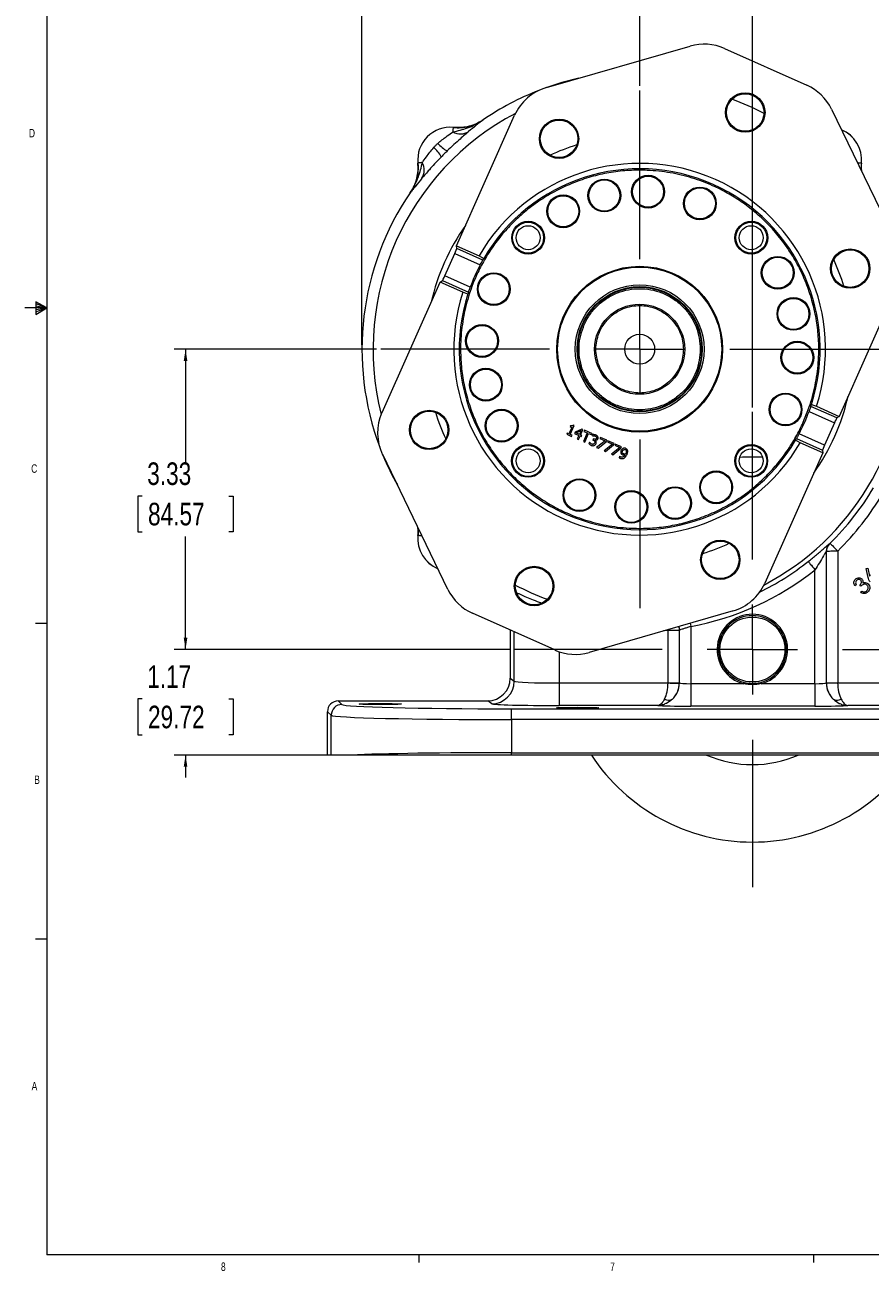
# Model space of a CAD drawing. Header units: inches. Extents: x 0.3 to 33.9, y 0.2 to 21.6.
# Tile 1 of 26: x 0.3 to 9.7, y 0.2 to 14. Entities that reach past the tile are written whole.
import ezdxf

# ---------------------------------------------------------------- set-up
doc = ezdxf.new("R2010")
doc.units = ezdxf.units.IN
doc.header["$MEASUREMENT"] = 0
doc.header["$PDSIZE"] = -1
doc.layers.add('SLD-0', color=7, linetype='Continuous', lineweight=15)
doc.styles.add('SLDTEXTSTYLE0', font='TXT', dxfattribs={"width": 0.75})
doc.dimstyles.new('SLDDIMSTYLE0', dxfattribs={"dimtxt": 0.25, "dimasz": 0.13, "dimexe": 0, "dimexo": 0.0625, "dimgap": 0.0625, "dimtad": 0, "dimtih": 1, "dimtoh": 1, "dimrnd": 1e-09, "dimzin": 12, "dimdsep": 46, "dimtxsty": 'SLDTEXTSTYLE0', "dimsah": 1, "dimcen": 0.09, "dimadec": 0, "dimazin": 3, "dimtfac": 1, "dimtofl": 0, "dimtmove": 0, "dimatfit": 3, "dimfxl": 1, "dimfrac": 2, "dimtolj": 1, "dimtzin": 12, "dimarcsym": 0})
doc.dimstyles.new('SLDDIMSTYLE1', dxfattribs={"dimtxt": 0.25, "dimasz": 0.13, "dimexe": 0, "dimexo": 0.0625, "dimgap": 0.0625, "dimtad": 0, "dimtih": 1, "dimtoh": 1, "dimrnd": 1e-09, "dimzin": 12, "dimdsep": 46, "dimtxsty": 'SLDTEXTSTYLE0', "dimsah": 1, "dimcen": 0.09, "dimadec": 0, "dimazin": 3, "dimtfac": 1, "dimtmove": 0, "dimatfit": 0, "dimfxl": 1, "dimfrac": 2, "dimtolj": 1, "dimtzin": 12, "dimarcsym": 0})

# ---------------------------------------------------------------- blocks, each defined once
blk = doc.blocks.new('_D')
at = {"layer": 'SLD-0'}
for p, q in [((4.017, 10.502), (4.017, 15.704)), ((5.078, 15.616), (5.027, 15.616)), ((5.027, 15.616), (5.027, 15.219)), ((6.036, 15.616), (6.087, 15.616)), ((6.087, 15.616), (6.087, 15.219)), ((7.097, 13.372), (7.097, 15.704)), ((4.017, 15.579), (4.938, 15.579)), ((7.097, 15.579), (6.176, 15.579)), ((5.027, 15.219), (5.078, 15.219)), ((6.087, 15.219), (6.036, 15.219))]:
    blk.add_line(p, q, dxfattribs=at)
for points in [[(4.017, 15.579), (4.147, 15.559), (4.147, 15.599)], [(7.097, 15.579), (6.967, 15.599), (6.967, 15.559)]]:
    blk.add_solid(points, dxfattribs=at)
at = {"layer": 'SLD-0', "char_height": 0.25, "attachment_point": 1, "style": 'SLDTEXTSTYLE0'}
for s, insert in [('3.08', (5.132, 15.989, 0.004)), ('78.23', (5.141, 15.541, 0.004))]:
    blk.add_mtext(s, dxfattribs=dict(at, insert=insert))
blk = doc.blocks.new('_D_2')
at = {"layer": 'SLD-0'}
for p, q in [((8.347, 9.807), (8.347, 15.704)), ((9.546, 15.616), (9.496, 15.616)), ((9.496, 15.616), (9.496, 15.219)), ((10.505, 15.616), (10.555, 15.616)), ((10.555, 15.616), (10.555, 15.219)), ((11.704, 8.197), (11.704, 15.704)), ((8.347, 15.579), (9.407, 15.579)), ((11.704, 15.579), (10.644, 15.579)), ((9.496, 15.219), (9.546, 15.219)), ((10.555, 15.219), (10.505, 15.219))]:
    blk.add_line(p, q, dxfattribs=at)
for points in [[(8.347, 15.579), (8.477, 15.559), (8.477, 15.599)], [(11.704, 15.579), (11.574, 15.599), (11.574, 15.559)]]:
    blk.add_solid(points, dxfattribs=at)
at = {"layer": 'SLD-0', "char_height": 0.25, "attachment_point": 1, "style": 'SLDTEXTSTYLE0'}
for s, insert in [('3.36', (9.601, 15.989, -2.334)), ('85.26', (9.61, 15.541, -2.334))]:
    blk.add_mtext(s, dxfattribs=dict(at, insert=insert))
blk = doc.blocks.new('_D_3')
at = {"layer": 'SLD-0'}
for p, q in [((7.097, 13.372), (7.097, 15.704)), ((7.243, 15.616), (7.192, 15.616)), ((7.192, 15.616), (7.192, 15.219)), ((8.201, 15.616), (8.252, 15.616)), ((8.252, 15.616), (8.252, 15.219)), ((8.347, 9.807), (8.347, 15.704)), ((7.097, 15.579), (6.847, 15.579)), ((8.347, 15.579), (8.597, 15.579)), ((7.192, 15.219), (7.243, 15.219)), ((8.252, 15.219), (8.201, 15.219))]:
    blk.add_line(p, q, dxfattribs=at)
for points in [[(7.097, 15.579), (6.967, 15.599), (6.967, 15.559)], [(8.347, 15.579), (8.477, 15.559), (8.477, 15.599)]]:
    blk.add_solid(points, dxfattribs=at)
at = {"layer": 'SLD-0', "char_height": 0.25, "attachment_point": 1, "style": 'SLDTEXTSTYLE0'}
for s, insert in [('1.25', (7.297, 15.989, -2.334)), ('31.75', (7.306, 15.541, -2.334))]:
    blk.add_mtext(s, dxfattribs=dict(at, insert=insert))
blk = doc.blocks.new('_D_4')
at = {"layer": 'SLD-0'}
for p, q in [((4.177, 10.452), (1.936, 10.452)), ((2.061, 10.452), (2.061, 9.198)), ((1.581, 8.824), (1.531, 8.824)), ((1.531, 8.824), (1.531, 8.427)), ((2.54, 8.824), (2.59, 8.824)), ((2.59, 8.824), (2.59, 8.427)), ((1.531, 8.427), (1.581, 8.427)), ((2.061, 7.122), (2.061, 8.376)), ((2.59, 8.427), (2.54, 8.427)), ((5.662, 7.122), (1.936, 7.122))]:
    blk.add_line(p, q, dxfattribs=at)
for points in [[(2.061, 10.452), (2.041, 10.322), (2.081, 10.322)], [(2.061, 7.122), (2.081, 7.252), (2.041, 7.252)]]:
    blk.add_solid(points, dxfattribs=at)
at = {"layer": 'SLD-0', "char_height": 0.25, "attachment_point": 1, "style": 'SLDTEXTSTYLE0'}
for s, insert in [('3.33', (1.636, 9.197, -2.334)), ('84.57', (1.645, 8.749, -2.334))]:
    blk.add_mtext(s, dxfattribs=dict(at, insert=insert))
blk = doc.blocks.new('_D_5')
at = {"layer": 'SLD-0'}
for p, q in [((2.061, 7.122), (2.061, 7.372)), ((5.662, 7.122), (1.936, 7.122)), ((1.581, 6.574), (1.531, 6.574)), ((1.531, 6.574), (1.531, 6.177)), ((2.54, 6.574), (2.59, 6.574)), ((2.59, 6.574), (2.59, 6.177)), ((1.531, 6.177), (1.581, 6.177)), ((2.59, 6.177), (2.54, 6.177)), ((5.625, 5.952), (1.936, 5.952)), ((2.061, 5.952), (2.061, 5.702))]:
    blk.add_line(p, q, dxfattribs=at)
for points in [[(2.061, 7.122), (2.081, 7.252), (2.041, 7.252)], [(2.061, 5.952), (2.041, 5.822), (2.081, 5.822)]]:
    blk.add_solid(points, dxfattribs=at)
at = {"layer": 'SLD-0', "char_height": 0.25, "attachment_point": 1, "style": 'SLDTEXTSTYLE0'}
for s, insert in [('1.17', (1.636, 6.947, -2.334)), ('29.72', (1.645, 6.499, -2.334))]:
    blk.add_mtext(s, dxfattribs=dict(at, insert=insert))
blk = doc.blocks.new('SW_CENTERMARKSYMBOL_0')
at = {"layer": 'SLD-0', "color": 0}
for p, q in [((0, 1), (0, 2.87)), ((0, 0), (0, 0.5)), ((-1, 0), (-2.87, 0)), ((0, 0), (-0.5, 0)), ((0, 0), (0, -0.5)), ((0, 0), (0.5, 0)), ((1, 0), (2.87, 0)), ((0, -1), (0, -2.87))]:
    blk.add_line(p, q, dxfattribs=at)
blk = doc.blocks.new('SW_CENTERMARKSYMBOL_1')
at = {"layer": 'SLD-0', "color": 0}
for p, q in [((0, 1), (0, 2.635)), ((0, 0), (0, 0.5)), ((-1, 0), (-2.635, 0)), ((0, 0), (-0.5, 0)), ((0, 0), (0, -0.5)), ((0, 0), (0.5, 0)), ((1, 0), (2.635, 0)), ((0, -1), (0, -2.635))]:
    blk.add_line(p, q, dxfattribs=at)

msp = doc.modelspace()

# ---------------------------------------------------------------- linework, layer by layer
at = {"color": 7, "linetype": 'Continuous', "lineweight": 0}
for p, q in [((0.523, 21.411), (0.523, 0.411)), ((0.399, 10.976), (0.399, 10.837)), ((0.523, 10.911), (0.399, 10.976)), ((0.399, 10.958), (0.523, 10.911)), ((0.399, 10.934), (0.523, 10.911)), ((0.523, 10.911), (0.28, 10.911)), ((0.399, 10.837), (0.523, 10.911)), ((0.399, 10.865), (0.523, 10.911)), ((0.399, 10.891), (0.523, 10.911)), ((0.523, 7.411), (0.398, 7.411)), ((0.523, 3.911), (0.398, 3.911)), ((33.523, 0.411), (0.523, 0.411)), ((4.648, 0.411), (4.648, 0.326)), ((9.023, 0.411), (9.023, 0.326))]:
    msp.add_line(p, q, dxfattribs=at)
at = {"color": 7, "linetype": 'Continuous', "lineweight": 15}
for p, q in [((6.062, 13.353), (7.658, 13.813)), ((8.037, 13.787), (8.95, 13.379)), ((5.065, 11.6), (5.71, 13.047)), ((5.361, 12.996), (5.352, 12.99)), ((5.361, 12.996), (5.361, 12.995)), ((9.223, 13.115), (9.947, 11.621)), ((5.032, 12.911), (5.031, 12.911)), ((4.638, 12.517), (4.638, 12.517)), ((9.556, 12.517), (9.556, 12.517)), ((4.553, 12.188), (4.553, 12.188)), ((4.937, 11.267), (5.047, 11.514)), ((5.047, 11.514), (5.329, 11.388)), ((5.065, 11.6), (5.316, 11.489)), ((5.069, 11.569), (5.065, 11.6)), ((5.358, 11.441), (5.069, 11.569)), ((5.316, 11.489), (5.368, 11.459)), ((4.24, 9.75), (4.885, 11.196)), ((4.885, 11.196), (4.91, 11.214)), ((5.135, 11.084), (4.885, 11.196)), ((4.91, 11.214), (5.199, 11.085)), ((5.219, 11.141), (4.937, 11.267)), ((5.192, 11.064), (5.135, 11.084)), ((9.954, 11.154), (9.309, 9.707)), ((9.284, 9.69), (8.995, 9.818)), ((9.002, 9.839), (9.059, 9.819)), ((9.059, 9.819), (9.309, 9.707)), ((8.975, 9.762), (9.257, 9.636)), ((9.309, 9.707), (9.284, 9.69)), ((6.346, 9.586), (6.313, 9.513)), ((6.331, 9.605), (6.326, 9.595)), ((6.326, 9.595), (6.346, 9.586)), ((6.328, 9.506), (6.372, 9.605)), ((6.372, 9.605), (6.36, 9.61)), ((6.455, 9.567), (6.381, 9.533)), ((6.391, 9.524), (6.447, 9.55)), ((6.447, 9.55), (6.428, 9.508)), ((6.442, 9.501), (6.468, 9.561)), ((6.468, 9.561), (6.455, 9.567)), ((6.485, 9.554), (6.479, 9.541)), ((6.479, 9.541), (6.516, 9.525)), ((6.573, 9.515), (6.485, 9.554)), ((9.257, 9.636), (9.147, 9.389)), ((6.293, 9.521), (6.288, 9.51)), ((6.288, 9.51), (6.342, 9.486)), ((6.313, 9.513), (6.293, 9.521)), ((6.347, 9.498), (6.328, 9.506)), ((6.342, 9.486), (6.347, 9.498)), ((6.381, 9.533), (6.374, 9.517)), ((6.374, 9.517), (6.422, 9.496)), ((6.428, 9.508), (6.391, 9.524)), ((6.422, 9.496), (6.405, 9.458)), ((6.405, 9.458), (6.42, 9.452)), ((6.42, 9.452), (6.436, 9.489)), ((6.436, 9.489), (6.449, 9.484)), ((6.455, 9.495), (6.442, 9.501)), ((6.449, 9.484), (6.455, 9.495)), ((6.516, 9.525), (6.473, 9.428)), ((6.473, 9.428), (6.488, 9.421)), ((6.488, 9.421), (6.531, 9.518)), ((6.531, 9.518), (6.567, 9.502)), ((6.54, 9.422), (6.533, 9.406)), ((6.541, 9.421), (6.54, 9.422)), ((6.567, 9.502), (6.573, 9.515)), ((6.581, 9.506), (6.574, 9.49)), ((6.574, 9.49), (6.575, 9.49)), ((6.583, 9.457), (6.578, 9.445)), ((6.578, 9.445), (6.584, 9.442)), ((6.588, 9.455), (6.583, 9.457)), ((6.602, 9.442), (6.603, 9.443)), ((6.714, 9.437), (6.62, 9.362)), ((6.636, 9.355), (6.725, 9.427)), ((6.663, 9.475), (6.657, 9.462)), ((6.657, 9.462), (6.714, 9.437)), ((6.732, 9.444), (6.663, 9.475)), ((6.796, 9.4), (6.703, 9.326)), ((6.725, 9.427), (6.732, 9.444)), ((6.745, 9.438), (6.739, 9.425)), ((6.739, 9.425), (6.796, 9.4)), ((6.815, 9.407), (6.745, 9.438)), ((6.807, 9.391), (6.815, 9.407)), ((6.827, 9.401), (6.822, 9.388)), ((6.897, 9.37), (6.827, 9.401)), ((8.878, 9.415), (8.826, 9.444)), ((8.836, 9.463), (9.125, 9.334)), ((9.147, 9.389), (8.865, 9.515)), ((9.129, 9.303), (8.878, 9.415)), ((4.971, 7.788), (4.247, 9.283)), ((6.62, 9.362), (6.636, 9.355)), ((6.703, 9.326), (6.718, 9.319)), ((6.718, 9.319), (6.807, 9.391)), ((6.878, 9.363), (6.785, 9.289)), ((6.785, 9.289), (6.8, 9.282)), ((6.8, 9.282), (6.889, 9.354)), ((6.822, 9.388), (6.878, 9.363)), ((6.874, 9.265), (6.868, 9.251)), ((6.875, 9.265), (6.874, 9.265)), ((6.889, 9.354), (6.897, 9.37)), ((9.129, 9.303), (8.484, 7.857)), ((9.125, 9.334), (9.129, 9.303)), ((4.638, 8.386), (4.638, 8.386)), ((9.202, 8.296), (9.204, 8.295)), ((9.166, 8.21), (9.166, 6.753)), ((9.168, 8.209), (9.166, 8.21)), ((9.168, 6.754), (9.168, 8.209)), ((9.293, 8.214), (9.293, 6.754)), ((9.61, 8.022), (9.629, 8.026)), ((9.63, 7.922), (9.61, 8.022)), ((9.629, 8.026), (9.647, 7.936)), ((9.041, 6.744), (9.041, 8.005)), ((9.498, 7.841), (9.484, 7.828)), ((9.551, 7.826), (9.539, 7.838)), ((9.546, 7.757), (9.559, 7.77)), ((6.157, 7.117), (5.244, 7.524)), ((8.132, 7.55), (6.536, 7.09)), ((5.662, 7.337), (5.662, 6.803)), ((7.412, 6.754), (7.412, 7.333)), ((7.538, 7.335), (7.536, 7.333)), ((7.536, 7.333), (7.536, 6.754)), ((7.538, 6.753), (7.538, 7.335)), ((7.663, 7.378), (7.663, 6.744)), ((5.662, 6.803), (5.706, 6.77)), ((6.206, 6.751), (6.206, 6.501)), ((6.206, 6.751), (7.411, 6.751)), ((7.412, 6.754), (7.536, 6.754)), ((7.536, 6.754), (7.538, 6.753)), ((7.663, 6.744), (7.663, 6.494)), ((7.663, 6.744), (8.25, 6.744)), ((8.254, 6.758), (8.25, 6.744)), ((8.444, 6.744), (8.44, 6.758)), ((8.444, 6.744), (9.041, 6.744)), ((9.041, 6.744), (9.041, 6.494)), ((9.166, 6.753), (9.168, 6.754)), ((9.168, 6.754), (9.293, 6.754)), ((9.293, 6.751), (10.498, 6.751)), ((3.755, 6.553), (3.796, 6.513)), ((3.755, 6.553), (5.412, 6.553)), ((5.456, 6.52), (5.412, 6.553)), ((7.3, 6.501), (6.206, 6.501)), ((10.498, 6.501), (9.404, 6.501)), ((3.676, 6.393), (3.635, 6.433)), ((3.635, 5.952), (3.635, 6.433)), ((3.676, 5.952), (3.676, 6.393)), ((5.675, 6.345), (5.675, 6.465)), ((5.675, 6.465), (11.029, 6.465)), ((9.041, 6.494), (7.663, 6.494)), ((11.029, 6.345), (5.675, 6.345)), ((5.675, 6.345), (5.675, 5.978)), ((3.676, 5.952), (3.635, 5.952)), ((3.901, 5.952), (3.676, 5.952)), ((5.675, 5.952), (5.675, 5.978)), ((5.675, 5.978), (11.029, 5.978)), ((11.029, 5.952), (5.675, 5.952))]:
    msp.add_line(p, q, dxfattribs=at)
at = {"color": 8, "linetype": 'Continuous', "lineweight": 15}
for p, q in [((7.412, 7.333), (7.361, 7.328)), ((7.411, 7.342), (7.412, 7.333)), ((5.706, 6.77), (5.706, 7.318)), ((6.206, 7.097), (6.206, 6.751))]:
    msp.add_line(p, q, dxfattribs=at)
at = {"color": 7, "linetype": 'Continuous', "lineweight": 15, "flags": 128}
for points in [[(6.422, 13.457), (6.235, 13.409), (6.069, 13.355)], [(8.387, 13.248), (8.324, 13.277), (8.316, 13.28)], [(5.027, 12.862), (5.028, 12.873), (5.029, 12.882), (5.03, 12.89), (5.03, 12.897), (5.031, 12.902), (5.031, 12.907), (5.031, 12.909), (5.032, 12.911)], [(4.687, 12.522), (4.676, 12.521), (4.667, 12.52), (4.659, 12.519), (4.652, 12.518), (4.646, 12.518), (4.642, 12.518), (4.639, 12.517), (4.638, 12.517)], [(9.209, 8.3), (9.211, 8.298), (9.216, 8.292), (9.224, 8.284), (9.234, 8.274), (9.247, 8.261), (9.261, 8.246), (9.276, 8.23), (9.293, 8.214)], [(8.967, 8.099), (8.969, 8.097), (8.973, 8.091), (8.98, 8.082), (8.989, 8.07), (9.001, 8.056), (9.013, 8.04), (9.027, 8.023), (9.041, 8.005)], [(7.411, 6.751), (7.435, 6.75), (7.458, 6.75), (7.48, 6.749), (7.498, 6.749), (7.514, 6.748), (7.526, 6.748), (7.533, 6.748), (7.536, 6.748)], [(9.293, 6.751), (9.269, 6.75), (9.246, 6.75), (9.225, 6.749), (9.206, 6.749), (9.19, 6.748), (9.178, 6.748), (9.171, 6.748), (9.168, 6.748)]]:
    msp.add_lwpolyline(points, dxfattribs=at)
at = {"color": 8, "linetype": 'Continuous', "lineweight": 15, "flags": 128}
for points in [[(9.511, 12.521), (9.518, 12.521), (9.527, 12.52), (9.535, 12.519), (9.542, 12.518), (9.548, 12.518), (9.552, 12.518), (9.555, 12.517), (9.556, 12.517)], [(4.683, 8.382), (4.676, 8.382), (4.667, 8.383), (4.659, 8.384), (4.652, 8.385), (4.646, 8.385), (4.642, 8.386), (4.639, 8.386), (4.638, 8.386)], [(7.528, 7.376), (7.534, 7.358), (7.536, 7.333)], [(7.53, 7.377), (7.535, 7.36), (7.538, 7.335)], [(7.656, 7.413), (7.659, 7.401), (7.663, 7.378)]]:
    msp.add_lwpolyline(points, dxfattribs=at)
at = {"color": 7, "linetype": 'Continuous', "lineweight": 15}
for centre, radius in [((8.268, 13.077), 0.219), ((8.268, 13.077), 0.208), ((6.203, 12.786), 0.218), ((6.203, 12.786), 0.208), ((6.705, 12.157), 0.182), ((6.705, 12.157), 0.172), ((7.19, 12.199), 0.182), ((7.19, 12.199), 0.172), ((6.249, 11.982), 0.182), ((7.765, 12.069), 0.182), ((7.765, 12.069), 0.172), ((6.249, 11.982), 0.172), ((5.86, 11.689), 0.182), ((5.86, 11.689), 0.172), ((5.86, 11.689), 0.133), ((8.335, 11.689), 0.182), ((8.335, 11.689), 0.172), ((8.334, 11.689), 0.133), ((8.628, 11.3), 0.182), ((8.628, 11.3), 0.172), ((9.432, 11.346), 0.218), ((9.432, 11.346), 0.208), ((7.097, 10.452), 0.92), ((7.097, 10.452), 0.91), ((5.479, 11.119), 0.182), ((5.479, 11.119), 0.172), ((7.097, 10.452), 0.714), ((7.097, 10.452), 0.694), ((7.097, 10.452), 0.687), ((7.097, 10.452), 0.5), ((8.802, 10.844), 0.182), ((8.802, 10.844), 0.172), ((5.349, 10.544), 0.182), ((5.349, 10.544), 0.172), ((7.097, 10.452), 0.166), ((8.845, 10.359), 0.182), ((8.845, 10.359), 0.172), ((5.392, 10.059), 0.182), ((5.392, 10.059), 0.172), ((8.715, 9.784), 0.182), ((8.715, 9.784), 0.172), ((4.763, 9.557), 0.218), ((4.763, 9.557), 0.208), ((5.566, 9.604), 0.182), ((5.566, 9.604), 0.172), ((5.859, 9.214), 0.182), ((5.859, 9.214), 0.172), ((5.86, 9.215), 0.133), ((8.334, 9.214), 0.182), ((8.334, 9.214), 0.172), ((8.334, 9.215), 0.133), ((6.429, 8.834), 0.182), ((6.429, 8.834), 0.172), ((7.945, 8.921), 0.182), ((7.945, 8.921), 0.172), ((7.004, 8.704), 0.182), ((7.004, 8.704), 0.172), ((7.489, 8.746), 0.182), ((7.489, 8.746), 0.172), ((7.991, 8.117), 0.218), ((7.991, 8.117), 0.208), ((5.926, 7.826), 0.219), ((5.926, 7.826), 0.208), ((8.347, 7.122), 0.36)]:
    msp.add_circle(centre, radius, dxfattribs=at)
for centre, radius, start, end in [((7.811, 13.281), 0.554, 65.9635, 106.0783), ((7.097, 10.452), 3.08, 111.3029, 124.3113), ((6.216, 12.821), 0.554, 106.0783, 155.9635), ((8.725, 12.874), 0.554, 25.8487, 65.9635), ((4.997, 12.552), 0.361, 84.5222, 185.4778), ((4.997, 12.552), 0.361, 84.5149, 185.4851), ((5.111, 13.012), 0.172, 240.9031, 301.4541), ((9.197, 12.552), 0.361, 354.5222, 67.6654), ((5.181, 13.022), 0.431, 221.7476, 239.5008), ((4.526, 12.368), 0.431, 30.4991, 48.2525), ((4.536, 12.438), 0.172, 328.5459, 29.0971), ((7.097, 10.452), 2.061, 342.133, 149.794), ((7.097, 10.452), 2.001, 342.1675, 149.7595), ((7.097, 10.452), 3.08, 145.6887, 200.624), ((7.097, 10.452), 2.001, 152.0944, 159.8325), ((7.097, 10.452), 2.001, 149.7595, 150.3771), ((7.097, 10.452), 2.061, 162.133, 329.794), ((7.097, 10.452), 2.001, 162.1675, 329.7595), ((7.097, 10.452), 2.001, 161.5499, 162.1675), ((7.097, 10.452), 2.001, 341.5499, 342.1675), ((4.745, 9.524), 0.554, 155.9635, 205.8487), ((7.097, 10.452), 2.001, 332.0944, 339.8325), ((7.097, 10.452), 2.001, 329.7595, 330.3771), ((7.097, 10.452), 3.08, 202.4373, 209.2601), ((8.347, 7.122), 2.135, 86.938, 93.7739), ((7.097, 10.452), 3.015, 314.4564, 329.3474), ((7.097, 10.452), 3.135, 314.4564, 329.3474), ((4.997, 8.352), 0.361, 174.5222, 247.6654), ((9.286, 8.21), 0.12, 134.3516, 179.9697), ((9.288, 8.209), 0.12, 134.3622, 179.9694), ((7.097, 10.452), 3.125, 280.4296, 308.475), ((5.469, 8.03), 0.554, 205.8487, 245.9635), ((7.978, 8.082), 0.554, 286.0783, 335.9635), ((8.347, 7.122), 0.391, 284.3197, 255.6803), ((8.347, 7.122), 0.376, 284.3197, 255.6803), ((6.383, 7.622), 0.554, 245.9635, 286.0783), ((5.456, 6.77), 0.25, 270.0689, 359.9464), ((7.288, 6.753), 0.25, 312.8161, 359.9424), ((7.286, 6.754), 0.25, 358.5262, 359.9738), ((8.347, 7.122), 0.376, 266.9819, 284.3197), ((9.416, 6.753), 0.25, 180.0575, 227.184), ((9.418, 6.754), 0.25, 180.0262, 181.4738), ((3.796, 6.393), 0.12, 90.0462, 179.9538), ((7.417, 6.639), 0.0801, 236.5794, 300.5246), ((9.287, 6.639), 0.0801, 239.4754, 303.4205), ((8.347, 7.122), 2.135, 213.2306, 326.7694), ((8.347, 7.122), 1.276, 246.5327, 293.4673)]:
    msp.add_arc(centre, radius, start, end, dxfattribs=at)
at = {"color": 8, "linetype": 'Continuous', "lineweight": 15}
for centre, radius, start, end in [((7.097, 10.452), 2.956, 62.1875, 69.7395), ((7.097, 10.452), 2.956, 117.7693, 194.1577), ((9.197, 12.552), 0.361, 354.5149, 67.6113), ((7.097, 10.452), 2.37, 107.1238, 114.8032), ((7.097, 10.452), 2.37, 144.6074, 167.3196), ((7.097, 10.452), 2.37, 17.1238, 24.8032), ((7.097, 10.452), 2.956, 297.7693, 0), ((7.097, 10.452), 2.37, 324.6074, 347.3196), ((7.097, 10.452), 2.37, 197.1238, 204.8032), ((4.997, 8.352), 0.361, 174.5149, 247.6113), ((7.097, 10.452), 2.37, 287.1238, 294.8032), ((7.097, 10.452), 3.005, 296.249, 308.475), ((7.097, 10.452), 2.956, 242.1875, 249.7395)]:
    msp.add_arc(centre, radius, start, end, dxfattribs=at)
at = {"color": 7, "linetype": 'Continuous', "lineweight": 15}
for centre, major_axis, ratio, start_param, end_param in [((5.044, 11.515), (0.0244, 0.0548), 0.052408, 4.712389, 6.195919), ((4.934, 11.268), (0.0244, 0.0548), 0.052408, 3.228859, 4.712389), ((9.26, 9.635), (0.0244, 0.0548), 0.052408, 0.087266, 1.570796), ((9.15, 9.388), (0.0244, 0.0548), 0.052408, 1.570796, 3.054326), ((5.412, 6.803), (0.2, -0.15), 0.999049, 5.356262, 6.926144), ((6.206, 6.771), (0.5, 0), 0.039279, 3.176499, 4.712389), ((7.291, 6.751), (0.004, 0.25), 0.482584, 3.922427, 4.720341), ((7.286, 6.754), (-0.1, 0.075), 0.999049, 3.759285, 3.784552), ((7.291, 6.751), (0.082, 0.237), 0.978221, 4.226504, 5.024418), ((7.663, 6.753), (0.125, 0), 0.078558, 3.176499, 4.712389), ((9.041, 6.753), (0.125, 0), 0.078558, 4.712389, 6.248279), ((9.413, 6.751), (-0.082, 0.237), 0.978221, 1.258768, 2.056681), ((9.418, 6.754), (-0.1, -0.075), 0.999049, 5.640226, 5.665493), ((9.413, 6.751), (-0.004, 0.25), 0.482584, 1.562845, 2.360758), ((3.755, 6.433), (-0.0849, 0.0849), 0.999315, 5.49813, 7.068241), ((5.675, 6.514), (1.88, 0), 0.026186, 3.167773, 4.712389), ((6.206, 6.521), (0.75, 0), 0.026186, 3.176499, 4.712389), ((7.663, 6.504), (0.375, 0), 0.026186, 3.397717, 4.712389), ((9.041, 6.504), (0.375, 0), 0.026186, 4.712389, 6.027061), ((5.675, 6.394), (2, 0), 0.024615, 3.167773, 4.712389), ((5.675, 5.929), (2, 0), 0.024615, 1.570796, 2.661649)]:
    msp.add_ellipse(centre, major_axis=major_axis, ratio=ratio, start_param=start_param, end_param=end_param, dxfattribs=at)
for centre in [(4.222, 6.517), (6.41, 6.475)]:
    msp.add_ellipse(centre, major_axis=(0.234, 0), ratio=0.026186, dxfattribs=at)
for points, knots in [([(5.027, 12.862), (5.08, 12.875), (5.165, 12.895), (5.276, 12.942), (5.333, 12.976), (5.361, 12.995), (5.361, 12.995)], [0, 0, 0, 0, 0.458943, 0.721864, 0.997669, 1, 1, 1, 1]), ([(5.032, 12.911), (5.06, 12.909), (5.118, 12.907), (5.203, 12.922), (5.286, 12.95), (5.336, 12.98), (5.361, 12.995)], [0, 0, 0, 0, 0.246206, 0.499999, 0.746205, 1, 1, 1, 1]), ([(5.361, 12.995), (5.361, 12.995), (5.348, 12.986), (5.323, 12.966), (5.273, 12.926), (5.229, 12.89), (5.2, 12.866)], [0, 0, 0, 0, 0.002547, 0.254971, 0.506602, 1, 1, 1, 1]), ([(4.859, 12.735), (4.863, 12.738), (4.896, 12.768), (4.958, 12.814), (5.006, 12.848), (5.027, 12.862)], [0, 0, 0, 0, 0.061699, 0.600571, 1, 1, 1, 1]), ([(5.2, 12.866), (5.186, 12.853), (5.157, 12.829), (5.102, 12.78), (5.036, 12.721), (4.987, 12.675), (4.962, 12.651)], [0, 0, 0, 0, 0.213359, 0.43352, 0.71127, 1, 1, 1, 1]), ([(5.333, 12.979), (5.311, 12.966), (5.264, 12.941), (5.187, 12.919), (5.108, 12.907), (5.057, 12.91), (5.031, 12.911)], [0, 0, 0, 0, 0.241066, 0.513053, 0.753661, 1, 1, 1, 1]), ([(4.813, 12.689), (4.821, 12.697), (4.836, 12.713), (4.851, 12.728), (4.859, 12.735)], [0, 0, 0, 0, 0.499998, 1, 1, 1, 1]), ([(4.898, 12.586), (4.893, 12.582), (4.868, 12.556), (4.822, 12.507), (4.767, 12.446), (4.72, 12.392), (4.696, 12.363), (4.683, 12.348)], [0, 0, 0, 0, 0.054788, 0.306863, 0.566571, 0.779999, 1, 1, 1, 1]), ([(4.687, 12.522), (4.701, 12.542), (4.726, 12.578), (4.769, 12.638), (4.799, 12.672), (4.813, 12.689)], [0, 0, 0, 0, 0.398876, 0.694912, 1, 1, 1, 1]), ([(4.962, 12.651), (4.951, 12.64), (4.93, 12.619), (4.909, 12.597), (4.898, 12.586)], [0, 0, 0, 0, 0.500001, 1, 1, 1, 1]), ([(4.553, 12.188), (4.553, 12.188), (4.573, 12.216), (4.606, 12.272), (4.654, 12.384), (4.674, 12.468), (4.687, 12.522)], [0, 0, 0, 0, 0.00233, 0.278135, 0.541056, 1, 1, 1, 1]), ([(4.553, 12.188), (4.555, 12.19), (4.572, 12.216), (4.601, 12.269), (4.628, 12.348), (4.642, 12.432), (4.639, 12.489), (4.638, 12.517)], [0, 0, 0, 0, 0.028661, 0.26802, 0.51433, 0.753688, 1, 1, 1, 1]), ([(4.638, 12.517), (4.638, 12.509), (4.641, 12.473), (4.638, 12.408), (4.622, 12.328), (4.593, 12.253), (4.567, 12.21), (4.553, 12.188)], [0, 0, 0, 0, 0.073245, 0.312638, 0.558975, 0.776892, 1, 1, 1, 1]), ([(8.911, 9.643), (8.885, 9.588), (8.832, 9.479), (8.733, 9.322), (8.619, 9.171), (8.486, 9.028), (8.338, 8.896), (8.173, 8.778), (7.996, 8.677), (7.809, 8.594), (7.614, 8.53), (7.414, 8.488), (7.213, 8.466), (6.994, 8.464), (6.759, 8.489), (6.516, 8.547), (6.305, 8.626), (6.124, 8.717), (5.967, 8.815), (5.816, 8.93), (5.673, 9.063), (5.542, 9.211), (5.424, 9.375), (5.322, 9.552), (5.239, 9.74), (5.176, 9.935), (5.133, 10.134), (5.111, 10.335), (5.109, 10.555), (5.135, 10.79), (5.193, 11.033), (5.272, 11.244), (5.362, 11.424), (5.46, 11.582), (5.575, 11.732), (5.708, 11.876), (5.856, 12.007), (6.021, 12.125), (6.198, 12.226), (6.385, 12.309), (6.58, 12.373), (6.78, 12.416), (6.981, 12.438), (7.2, 12.439), (7.435, 12.414), (7.678, 12.356), (7.889, 12.277), (8.07, 12.186), (8.227, 12.088), (8.378, 11.974), (8.521, 11.841), (8.652, 11.692), (8.77, 11.528), (8.872, 11.351), (8.955, 11.163), (9.018, 10.968), (9.061, 10.769), (9.083, 10.568), (9.085, 10.348), (9.059, 10.114), (9.003, 9.87), (8.941, 9.718), (8.911, 9.643)], [0, 0, 0, 0, 0.014563, 0.029126, 0.044563, 0.060001, 0.076081, 0.092163, 0.108585, 0.125009, 0.141431, 0.157855, 0.173935, 0.190016, 0.210585, 0.230593, 0.25, 0.264562, 0.279126, 0.294563, 0.310001, 0.326081, 0.342163, 0.358585, 0.375009, 0.391431, 0.407855, 0.423935, 0.440016, 0.460585, 0.480593, 0.5, 0.514562, 0.529126, 0.544563, 0.560001, 0.576081, 0.592163, 0.608585, 0.625009, 0.641431, 0.657855, 0.673935, 0.690016, 0.710585, 0.730593, 0.75, 0.764562, 0.779126, 0.794563, 0.810001, 0.826081, 0.842163, 0.858585, 0.875009, 0.891431, 0.907855, 0.923935, 0.940016, 0.960585, 0.980594, 1, 1, 1, 1]), ([(9.556, 12.517), (9.554, 12.489), (9.551, 12.458), (9.556, 12.429), (9.556, 12.427)], [0, 0, 0, 0, 0.947256, 1, 1, 1, 1]), ([(4.683, 12.348), (4.659, 12.319), (4.623, 12.276), (4.583, 12.225), (4.563, 12.2), (4.553, 12.188), (4.553, 12.188)], [0, 0, 0, 0, 0.493398, 0.745029, 0.997453, 1, 1, 1, 1]), ([(5.329, 11.388), (5.332, 11.394), (5.338, 11.406), (5.347, 11.422), (5.354, 11.434), (5.357, 11.439), (5.357, 11.44), (5.358, 11.441)], [0, 0, 0, 0, 0.2280819, 0.4561613, 0.6842357, 0.9116711, 1, 1, 1, 1]), ([(5.199, 11.085), (5.199, 11.086), (5.2, 11.088), (5.204, 11.1), (5.209, 11.115), (5.215, 11.13), (5.218, 11.139), (5.219, 11.141)], [0, 0, 0, 0, 0.226371, 0.452724, 0.679717, 0.907566, 1, 1, 1, 1]), ([(7.769, 10.452), (7.767, 10.493), (7.762, 10.577), (7.725, 10.702), (7.663, 10.823), (7.576, 10.93), (7.486, 11.003), (7.407, 11.049), (7.326, 11.086), (7.222, 11.116), (7.097, 11.127), (6.972, 11.116), (6.846, 11.08), (6.726, 11.017), (6.618, 10.93), (6.545, 10.84), (6.499, 10.761), (6.463, 10.68), (6.433, 10.577), (6.421, 10.452), (6.433, 10.326), (6.469, 10.201), (6.531, 10.081), (6.618, 9.973), (6.708, 9.9), (6.787, 9.854), (6.868, 9.817), (6.972, 9.787), (7.097, 9.776), (7.222, 9.787), (7.348, 9.823), (7.468, 9.886), (7.576, 9.973), (7.649, 10.063), (7.695, 10.142), (7.731, 10.223), (7.762, 10.326), (7.767, 10.411), (7.769, 10.452)], [0, 0, 0, 0, 0.029124, 0.059993, 0.092145, 0.124979, 0.157814, 0.173908, 0.190007, 0.220876, 0.25, 0.279124, 0.309993, 0.342145, 0.374979, 0.407814, 0.423908, 0.440007, 0.470876, 0.5, 0.529124, 0.559993, 0.592145, 0.624979, 0.657814, 0.673908, 0.690007, 0.720876, 0.75, 0.779124, 0.809993, 0.842145, 0.874979, 0.907814, 0.923908, 0.940007, 0.970876, 1, 1, 1, 1]), ([(7.582, 10.452), (7.58, 10.481), (7.577, 10.542), (7.55, 10.633), (7.505, 10.719), (7.442, 10.797), (7.365, 10.86), (7.278, 10.905), (7.188, 10.931), (7.097, 10.939), (7.007, 10.931), (6.916, 10.905), (6.829, 10.86), (6.752, 10.797), (6.689, 10.719), (6.644, 10.633), (6.618, 10.542), (6.609, 10.452), (6.618, 10.361), (6.644, 10.271), (6.689, 10.184), (6.752, 10.106), (6.829, 10.043), (6.916, 9.998), (7.007, 9.972), (7.097, 9.964), (7.188, 9.972), (7.278, 9.998), (7.365, 10.043), (7.442, 10.106), (7.505, 10.184), (7.55, 10.271), (7.577, 10.361), (7.58, 10.422), (7.582, 10.452)], [0, 0, 0, 0, 0.029129, 0.060003, 0.09216, 0.125, 0.15784, 0.189997, 0.220871, 0.25, 0.279129, 0.310003, 0.34216, 0.375, 0.40784, 0.439997, 0.470871, 0.5, 0.529129, 0.560003, 0.59216, 0.625, 0.65784, 0.689997, 0.720871, 0.75, 0.779129, 0.810003, 0.84216, 0.875, 0.90784, 0.939997, 0.970871, 1, 1, 1, 1]), ([(8.995, 9.818), (8.995, 9.817), (8.994, 9.815), (8.99, 9.804), (8.985, 9.788), (8.98, 9.773), (8.976, 9.764), (8.975, 9.762)], [0, 0, 0, 0, 0.226371, 0.452724, 0.679717, 0.907566, 1, 1, 1, 1]), ([(6.36, 9.61), (6.359, 9.609), (6.358, 9.606), (6.353, 9.603), (6.346, 9.602), (6.338, 9.602), (6.333, 9.604), (6.331, 9.605)], [0, 0, 0, 0, 0.141238, 0.281865, 0.496874, 0.797315, 1, 1, 1, 1]), ([(6.533, 9.406), (6.535, 9.404), (6.54, 9.399), (6.549, 9.393), (6.557, 9.388), (6.56, 9.386)], [0, 0, 0, 0, 0.2399, 0.617396, 1, 1, 1, 1]), ([(6.565, 9.399), (6.562, 9.401), (6.556, 9.405), (6.548, 9.413), (6.544, 9.418), (6.541, 9.421)], [0, 0, 0, 0, 0.340085, 0.667376, 1, 1, 1, 1]), ([(6.585, 9.398), (6.583, 9.398), (6.58, 9.397), (6.576, 9.397), (6.57, 9.398), (6.567, 9.399), (6.565, 9.399)], [0, 0, 0, 0, 0.177542, 0.458527, 0.726314, 1, 1, 1, 1]), ([(6.575, 9.49), (6.577, 9.49), (6.58, 9.49), (6.585, 9.491), (6.587, 9.491), (6.589, 9.491)], [0, 0, 0, 0, 0.3697972, 0.6843985, 1, 1, 1, 1]), ([(6.613, 9.5), (6.61, 9.501), (6.604, 9.503), (6.594, 9.505), (6.586, 9.505), (6.581, 9.506)], [0, 0, 0, 0, 0.289368, 0.577083, 1, 1, 1, 1]), ([(6.584, 9.442), (6.586, 9.441), (6.59, 9.439), (6.595, 9.436), (6.597, 9.433), (6.599, 9.431)], [0, 0, 0, 0, 0.362719, 0.677095, 1, 1, 1, 1]), ([(6.598, 9.412), (6.597, 9.41), (6.594, 9.405), (6.588, 9.4), (6.585, 9.398), (6.585, 9.398)], [0, 0, 0, 0, 0.430746, 0.908883, 1, 1, 1, 1]), ([(6.618, 9.464), (6.618, 9.462), (6.616, 9.459), (6.61, 9.456), (6.602, 9.453), (6.594, 9.453), (6.59, 9.455), (6.588, 9.455)], [0, 0, 0, 0, 0.126632, 0.300322, 0.570986, 0.852807, 1, 1, 1, 1]), ([(6.589, 9.491), (6.591, 9.491), (6.594, 9.491), (6.6, 9.49), (6.604, 9.488), (6.606, 9.487)], [0, 0, 0, 0, 0.2826754, 0.5649681, 1, 1, 1, 1]), ([(6.592, 9.384), (6.595, 9.386), (6.6, 9.389), (6.607, 9.396), (6.611, 9.402), (6.613, 9.405)], [0, 0, 0, 0, 0.316616, 0.651901, 1, 1, 1, 1]), ([(6.599, 9.431), (6.599, 9.43), (6.6, 9.427), (6.6, 9.42), (6.599, 9.415), (6.598, 9.412)], [0, 0, 0, 0, 0.147955, 0.570054, 1, 1, 1, 1]), ([(6.614, 9.428), (6.613, 9.43), (6.611, 9.434), (6.606, 9.439), (6.604, 9.441), (6.602, 9.442)], [0, 0, 0, 0, 0.420155, 0.70842, 1, 1, 1, 1]), ([(6.603, 9.443), (6.605, 9.443), (6.61, 9.443), (6.62, 9.446), (6.628, 9.451), (6.633, 9.456), (6.634, 9.458), (6.634, 9.459)], [0, 0, 0, 0, 0.15329, 0.452243, 0.791693, 0.958562, 1, 1, 1, 1]), ([(6.606, 9.487), (6.608, 9.487), (6.611, 9.485), (6.615, 9.482), (6.617, 9.479), (6.618, 9.478)], [0, 0, 0, 0, 0.324185, 0.6577459, 1, 1, 1, 1]), ([(6.633, 9.483), (6.632, 9.485), (6.629, 9.489), (6.622, 9.495), (6.616, 9.498), (6.613, 9.5)], [0, 0, 0, 0, 0.290575, 0.577606, 1, 1, 1, 1]), ([(6.613, 9.405), (6.613, 9.408), (6.615, 9.413), (6.616, 9.421), (6.615, 9.426), (6.614, 9.428)], [0, 0, 0, 0, 0.375299, 0.681054, 1, 1, 1, 1]), ([(6.618, 9.478), (6.618, 9.477), (6.62, 9.475), (6.62, 9.47), (6.619, 9.466), (6.618, 9.464)], [0, 0, 0, 0, 0.178661, 0.592528, 1, 1, 1, 1]), ([(6.634, 9.459), (6.635, 9.461), (6.637, 9.467), (6.636, 9.476), (6.634, 9.482), (6.633, 9.483)], [0, 0, 0, 0, 0.293136, 0.81474, 1, 1, 1, 1]), ([(8.865, 9.515), (8.862, 9.509), (8.856, 9.497), (8.847, 9.481), (8.84, 9.469), (8.837, 9.464), (8.837, 9.463), (8.836, 9.463)], [0, 0, 0, 0, 0.228083, 0.456162, 0.684235, 0.911671, 1, 1, 1, 1]), ([(6.56, 9.386), (6.564, 9.385), (6.571, 9.383), (6.582, 9.382), (6.589, 9.384), (6.592, 9.384)], [0, 0, 0, 0, 0.376414, 0.681837, 1, 1, 1, 1]), ([(6.887, 9.256), (6.885, 9.257), (6.882, 9.259), (6.878, 9.262), (6.876, 9.264), (6.875, 9.265)], [0, 0, 0, 0, 0.385298, 0.691068, 1, 1, 1, 1]), ([(6.935, 9.278), (6.933, 9.275), (6.927, 9.266), (6.914, 9.258), (6.902, 9.254), (6.893, 9.254), (6.888, 9.255), (6.887, 9.256)], [0, 0, 0, 0, 0.226829, 0.533722, 0.768943, 0.913559, 1, 1, 1, 1]), ([(6.891, 9.33), (6.89, 9.326), (6.888, 9.32), (6.888, 9.31), (6.888, 9.302), (6.89, 9.298), (6.891, 9.297)], [0, 0, 0, 0, 0.333092, 0.598507, 0.890992, 1, 1, 1, 1]), ([(6.914, 9.353), (6.911, 9.351), (6.905, 9.348), (6.897, 9.34), (6.893, 9.333), (6.891, 9.33)], [0, 0, 0, 0, 0.286182, 0.63634, 1, 1, 1, 1]), ([(6.891, 9.297), (6.892, 9.294), (6.896, 9.29), (6.902, 9.285), (6.907, 9.282), (6.909, 9.281)], [0, 0, 0, 0, 0.349469, 0.670573, 1, 1, 1, 1]), ([(6.905, 9.302), (6.905, 9.303), (6.903, 9.308), (6.904, 9.315), (6.906, 9.321), (6.907, 9.324)], [0, 0, 0, 0, 0.197906, 0.624819, 1, 1, 1, 1]), ([(6.918, 9.292), (6.916, 9.292), (6.914, 9.294), (6.91, 9.297), (6.907, 9.299), (6.906, 9.301), (6.905, 9.302)], [0, 0, 0, 0, 0.27769, 0.554761, 0.916257, 1, 1, 1, 1]), ([(6.907, 9.324), (6.908, 9.327), (6.912, 9.333), (6.92, 9.338), (6.928, 9.341), (6.934, 9.342), (6.936, 9.341), (6.938, 9.34)], [0, 0, 0, 0, 0.2478602, 0.5480544, 0.7718575, 0.9047913, 1, 1, 1, 1]), ([(6.909, 9.281), (6.913, 9.28), (6.919, 9.278), (6.928, 9.278), (6.933, 9.278), (6.935, 9.278)], [0, 0, 0, 0, 0.438016, 0.716593, 1, 1, 1, 1]), ([(6.943, 9.352), (6.94, 9.353), (6.934, 9.355), (6.924, 9.355), (6.917, 9.354), (6.914, 9.353)], [0, 0, 0, 0, 0.299819, 0.642541, 1, 1, 1, 1]), ([(6.94, 9.289), (6.938, 9.289), (6.933, 9.288), (6.926, 9.289), (6.92, 9.291), (6.918, 9.292)], [0, 0, 0, 0, 0.257247, 0.624769, 1, 1, 1, 1]), ([(6.924, 9.245), (6.927, 9.248), (6.936, 9.254), (6.947, 9.268), (6.953, 9.28), (6.957, 9.286)], [0, 0, 0, 0, 0.235004, 0.613003, 1, 1, 1, 1]), ([(6.938, 9.34), (6.939, 9.34), (6.942, 9.338), (6.946, 9.334), (6.947, 9.33), (6.949, 9.328)], [0, 0, 0, 0, 0.283516, 0.557786, 1, 1, 1, 1]), ([(6.943, 9.296), (6.943, 9.295), (6.942, 9.293), (6.941, 9.291), (6.94, 9.29), (6.94, 9.289)], [0, 0, 0, 0, 0.394437, 0.697172, 1, 1, 1, 1]), ([(6.963, 9.332), (6.962, 9.334), (6.96, 9.338), (6.953, 9.346), (6.947, 9.35), (6.943, 9.352)], [0, 0, 0, 0, 0.228432, 0.50187, 1, 1, 1, 1]), ([(6.949, 9.328), (6.949, 9.327), (6.95, 9.32), (6.948, 9.308), (6.945, 9.299), (6.943, 9.296)], [0, 0, 0, 0, 0.131463, 0.642575, 1, 1, 1, 1]), ([(6.957, 9.286), (6.958, 9.29), (6.961, 9.298), (6.963, 9.31), (6.965, 9.321), (6.964, 9.328), (6.963, 9.332)], [0, 0, 0, 0, 0.279985, 0.559389, 0.776485, 1, 1, 1, 1]), ([(6.868, 9.251), (6.869, 9.25), (6.871, 9.248), (6.875, 9.246), (6.878, 9.245), (6.879, 9.244)], [0, 0, 0, 0, 0.371892, 0.685451, 1, 1, 1, 1]), ([(6.879, 9.244), (6.884, 9.243), (6.896, 9.239), (6.912, 9.24), (6.922, 9.244), (6.924, 9.245)], [0, 0, 0, 0, 0.309904, 0.820011, 1, 1, 1, 1]), ([(4.637, 8.477), (4.638, 8.473), (4.642, 8.442), (4.64, 8.412), (4.638, 8.386)], [0, 0, 0, 0, 0.153172, 1, 1, 1, 1]), ([(8.967, 8.099), (8.998, 8.124), (9.045, 8.162), (9.102, 8.211), (9.13, 8.235), (9.157, 8.259), (9.181, 8.28), (9.199, 8.295), (9.201, 8.295), (9.202, 8.296)], [0, 0, 0, 0, 0.280432, 0.426364, 0.572078, 0.58885, 0.767295, 0.917527, 1, 1, 1, 1]), ([(9.204, 8.295), (9.204, 8.295), (9.204, 8.295), (9.204, 8.296), (9.205, 8.296), (9.207, 8.298), (9.208, 8.299), (9.209, 8.3)], [0, 0, 0, 0, 0.100181, 0.247156, 0.426827, 0.662432, 1, 1, 1, 1]), ([(9.166, 8.21), (9.166, 8.21), (9.165, 8.209), (9.16, 8.201), (9.15, 8.185), (9.129, 8.149), (9.091, 8.084), (9.058, 8.031), (9.041, 8.005)], [0, 0, 0, 0, 0.062188, 0.156535, 0.184765, 0.352663, 0.682244, 1, 1, 1, 1]), ([(9.293, 8.214), (9.278, 8.213), (9.259, 8.213), (9.228, 8.212), (9.202, 8.211), (9.18, 8.21), (9.17, 8.209), (9.168, 8.209), (9.168, 8.209)], [0, 0, 0, 0, 0.219589, 0.30026, 0.526683, 0.716332, 0.883009, 1, 1, 1, 1]), ([(9.484, 7.828), (9.481, 7.834), (9.474, 7.848), (9.472, 7.869), (9.478, 7.888), (9.485, 7.897), (9.489, 7.901)], [0, 0, 0, 0, 0.280349, 0.559759, 0.779807, 1, 1, 1, 1]), ([(9.489, 7.901), (9.495, 7.906), (9.507, 7.915), (9.528, 7.919), (9.548, 7.916), (9.557, 7.909), (9.562, 7.905)], [0, 0, 0, 0, 0.279992, 0.559791, 0.780055, 1, 1, 1, 1]), ([(9.502, 7.888), (9.499, 7.884), (9.493, 7.877), (9.491, 7.86), (9.495, 7.848), (9.498, 7.841)], [0, 0, 0, 0, 0.280103, 0.559647, 1, 1, 1, 1]), ([(9.548, 7.891), (9.544, 7.894), (9.536, 7.9), (9.522, 7.9), (9.511, 7.896), (9.505, 7.891), (9.502, 7.888)], [0, 0, 0, 0, 0.278716, 0.55856, 0.77912, 1, 1, 1, 1]), ([(9.539, 7.838), (9.543, 7.842), (9.55, 7.851), (9.556, 7.865), (9.556, 7.88), (9.55, 7.888), (9.548, 7.891)], [0, 0, 0, 0, 0.280954, 0.561444, 0.780862, 1, 1, 1, 1]), ([(9.562, 7.905), (9.565, 7.901), (9.57, 7.895), (9.575, 7.879), (9.573, 7.868), (9.572, 7.861)], [0, 0, 0, 0, 0.28035, 0.56045, 1, 1, 1, 1]), ([(9.654, 7.868), (9.648, 7.877), (9.636, 7.893), (9.632, 7.913), (9.63, 7.922)], [0, 0, 0, 0, 0.558199, 1, 1, 1, 1]), ([(9.647, 7.936), (9.649, 7.939), (9.652, 7.945), (9.656, 7.95), (9.658, 7.952)], [0, 0, 0, 0, 0.560023, 1, 1, 1, 1]), ([(5.733, 7.751), (5.743, 7.747), (5.769, 7.736), (5.823, 7.712), (5.897, 7.681), (5.96, 7.656), (6.001, 7.641), (6.01, 7.638)], [0, 0, 0, 0, 0.148815, 0.398998, 0.649224, 0.922607, 1, 1, 1, 1]), ([(9.629, 7.762), (9.623, 7.756), (9.609, 7.745), (9.585, 7.741), (9.564, 7.746), (9.552, 7.753), (9.546, 7.757)], [0, 0, 0, 0, 0.279837, 0.55894, 0.779228, 1, 1, 1, 1]), ([(9.619, 7.836), (9.616, 7.839), (9.608, 7.845), (9.593, 7.848), (9.572, 7.844), (9.56, 7.833), (9.551, 7.826)], [0, 0, 0, 0, 0.186649, 0.373503, 0.560265, 1, 1, 1, 1]), ([(9.559, 7.77), (9.564, 7.767), (9.573, 7.762), (9.584, 7.761), (9.588, 7.761)], [0, 0, 0, 0, 0.560713, 1, 1, 1, 1]), ([(9.572, 7.861), (9.577, 7.862), (9.586, 7.865), (9.595, 7.865), (9.599, 7.865)], [0, 0, 0, 0, 0.559804, 1, 1, 1, 1]), ([(9.588, 7.761), (9.594, 7.762), (9.605, 7.764), (9.613, 7.772), (9.616, 7.775)], [0, 0, 0, 0, 0.558678, 1, 1, 1, 1]), ([(9.599, 7.865), (9.606, 7.864), (9.618, 7.861), (9.627, 7.853), (9.631, 7.85)], [0, 0, 0, 0, 0.559481, 1, 1, 1, 1]), ([(9.616, 7.775), (9.621, 7.78), (9.629, 7.789), (9.632, 7.807), (9.629, 7.824), (9.623, 7.832), (9.619, 7.836)], [0, 0, 0, 0, 0.2803046, 0.5596597, 0.779904, 1, 1, 1, 1]), ([(9.631, 7.85), (9.637, 7.843), (9.648, 7.828), (9.65, 7.801), (9.643, 7.778), (9.634, 7.767), (9.629, 7.762)], [0, 0, 0, 0, 0.279434, 0.558898, 0.77933, 1, 1, 1, 1]), ([(7.536, 7.333), (7.535, 7.333), (7.531, 7.333), (7.508, 7.333), (7.475, 7.333), (7.441, 7.333), (7.419, 7.333), (7.412, 7.333)], [0, 0, 0, 0, 0.219301, 0.438154, 0.657547, 0.877884, 1, 1, 1, 1]), ([(7.663, 7.378), (7.655, 7.375), (7.633, 7.368), (7.599, 7.357), (7.566, 7.346), (7.543, 7.339), (7.54, 7.336), (7.538, 7.335)], [0, 0, 0, 0, 0.1286288, 0.3514792, 0.5700705, 0.7857483, 1, 1, 1, 1]), ([(8.444, 6.744), (8.411, 6.738), (8.347, 6.726), (8.283, 6.738), (8.25, 6.744)], [0, 0, 0, 0, 0.499477, 1, 1, 1, 1]), ([(7.373, 6.572), (7.363, 6.555), (7.352, 6.537), (7.335, 6.518), (7.324, 6.51), (7.313, 6.504), (7.308, 6.502), (7.304, 6.502), (7.302, 6.501), (7.301, 6.501), (7.301, 6.501), (7.3, 6.501), (7.3, 6.501), (7.3, 6.501), (7.3, 6.501), (7.3, 6.501)], [0, 0, 0, 0, 0.416891, 0.461413, 0.703998, 0.834066, 0.906641, 0.947466, 0.970451, 0.983387, 0.990662, 0.994754, 0.996174, 0.996798, 1, 1, 1, 1]), ([(7.458, 6.57), (7.437, 6.553), (7.414, 6.535), (7.376, 6.517), (7.353, 6.508), (7.329, 6.503), (7.316, 6.502), (7.309, 6.501), (7.305, 6.501), (7.303, 6.501), (7.302, 6.501), (7.301, 6.501), (7.301, 6.501), (7.3, 6.501), (7.3, 6.501), (7.3, 6.501)], [0, 0, 0, 0, 0.426251, 0.457293, 0.712384, 0.842296, 0.912355, 0.951017, 0.972553, 0.984601, 0.991355, 0.995145, 0.996106, 0.996742, 1, 1, 1, 1]), ([(9.246, 6.57), (9.267, 6.553), (9.29, 6.535), (9.328, 6.517), (9.351, 6.508), (9.375, 6.503), (9.388, 6.502), (9.395, 6.501), (9.399, 6.501), (9.401, 6.501), (9.403, 6.501), (9.403, 6.501), (9.403, 6.501), (9.404, 6.501), (9.404, 6.501), (9.404, 6.501)], [0, 0, 0, 0, 0.42625, 0.457293, 0.712383, 0.842295, 0.912354, 0.951016, 0.972553, 0.984601, 0.991356, 0.995145, 0.996106, 0.996742, 1, 1, 1, 1]), ([(9.331, 6.572), (9.341, 6.555), (9.352, 6.537), (9.369, 6.518), (9.38, 6.51), (9.391, 6.504), (9.397, 6.502), (9.4, 6.502), (9.402, 6.501), (9.403, 6.501), (9.403, 6.501), (9.404, 6.501), (9.404, 6.501), (9.404, 6.501), (9.404, 6.501), (9.404, 6.501)], [0, 0, 0, 0, 0.4168909, 0.4614132, 0.7039976, 0.8340662, 0.9066412, 0.947466, 0.9704508, 0.9833869, 0.9906622, 0.9947536, 0.9961738, 0.996798, 1, 1, 1, 1]), ([(5.675, 5.952), (5.595, 5.952), (5.44, 5.952), (5.212, 5.952), (4.996, 5.952), (4.788, 5.952), (4.591, 5.952), (4.408, 5.952), (4.225, 5.952), (4.048, 5.952), (3.95, 5.952), (3.901, 5.952)], [0, 0, 0, 0, 0.110362, 0.213754, 0.317476, 0.420866, 0.524226, 0.627917, 0.731274, 0.865638, 1, 1, 1, 1])]:
    msp.add_open_spline(points, degree=3, knots=knots, dxfattribs=at)
at = {"color": 8, "linetype": 'Continuous', "lineweight": 15}
for points, knots in [([(9.556, 12.517), (9.554, 12.489), (9.551, 12.459), (9.556, 12.43), (9.556, 12.428)], [0, 0, 0, 0, 0.92666, 1, 1, 1, 1]), ([(4.638, 8.386), (4.641, 8.414), (4.643, 8.444), (4.638, 8.474), (4.638, 8.475)], [0, 0, 0, 0, 0.94801, 1, 1, 1, 1])]:
    msp.add_open_spline(points, degree=3, knots=knots, dxfattribs=at)
at = {"color": 7, "linetype": 'Continuous', "lineweight": 15}
msp.add_open_spline([(8.254, 6.758), (8.285, 6.752), (8.347, 6.741), (8.409, 6.752), (8.44, 6.758)], degree=3, dxfattribs=at)
at = {"layer": 'SLD-0'}
msp.add_point((4.017, 10.452), dxfattribs=at)

# ---------------------------------------------------------------- block references
for name, p in [('SW_CENTERMARKSYMBOL_0', (7.097, 10.452)), ('SW_CENTERMARKSYMBOL_1', (8.347, 7.122))]:
    msp.add_blockref(name, p, dxfattribs=at)

# ---------------------------------------------------------------- texts
at = {"color": 7, "linetype": 'Continuous', "lineweight": 0, "char_height": 0.0938, "attachment_point": 1, "style": 'SLDTEXTSTYLE0'}
for s, insert in [('D', (0.324, 12.895)), ('C', (0.349, 9.176)), ('B', (0.383, 5.725)), ('A', (0.354, 2.328)), ('8', (2.454, 0.325)), ('7', (6.77, 0.324))]:
    msp.add_mtext(s, dxfattribs=dict(at, insert=insert))

# ---------------------------------------------------------------- dimensions: what is measured, and where the dimension line sits
at = {"layer": 'SLD-0'}
for base, p1, p2, dimstyle, picture, middle in [((7.097, 15.579), (4.017, 10.452), (7.097, 13.322), 'SLDDIMSTYLE0', '_D', (5.557, 15.579)), ((7.097, 15.579), (8.347, 9.757), (7.097, 13.322), 'SLDDIMSTYLE1', '_D_3', (7.722, 15.579)), ((11.704, 15.579), (8.347, 9.757), (11.704, 8.147), 'SLDDIMSTYLE0', '_D_2', (10.025, 15.579))]:
    dim = msp.add_linear_dim(base=base, p1=p1, p2=p2, dimstyle=dimstyle, dxfattribs=at)
    dim.commit()
    dim.dimension.update_dxf_attribs({"geometry": picture, "text_midpoint": middle, "dimtype": 160})
for base, p1, p2, dimstyle, picture, middle in [((2.061, 7.122), (4.227, 10.452), (5.712, 7.122), 'SLDDIMSTYLE0', '_D_4', (2.061, 8.787)), ((2.061, 5.952), (5.712, 7.122), (5.675, 5.952), 'SLDDIMSTYLE1', '_D_5', (2.061, 6.537))]:
    dim = msp.add_linear_dim(base=base, p1=p1, p2=p2, angle=90, dimstyle=dimstyle, dxfattribs=at)
    dim.commit()
    dim.dimension.update_dxf_attribs({"geometry": picture, "text_midpoint": middle, "dimtype": 160})

doc.saveas('drawing.dxf')
